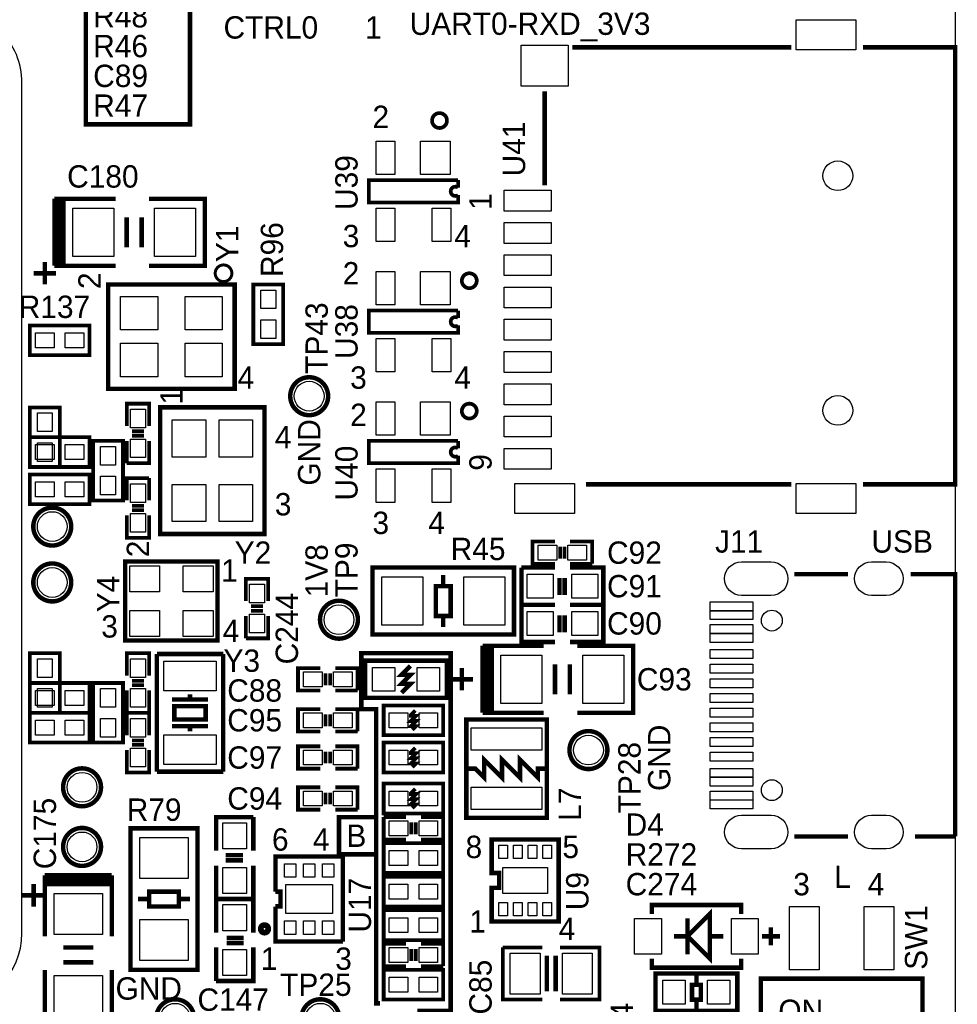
# Model space of a CAD drawing. Extents: x 0 to 83, y 0 to 145.
# Tile 9 of 12: x 48 to 80, y 63 to 97. Entities that reach past the tile are written whole.
import ezdxf
from ezdxf.enums import TextEntityAlignment as Align

# ---------------------------------------------------------------- set-up
doc = ezdxf.new("R2010")
doc.units = 0
for name, color, linetype in [('BG_OUTLINE', 7, 'CONTINUOUS'), ('BG_SILKSCREEN_TOP', 7, 'CONTINUOUS'), ('PG_SILKSCREEN_TOP', 7, 'CONTINUOUS'), ('PIN_TOP', 12, 'CONTINUOUS'), ('RD_SILKSCREEN_TOP', 7, 'CONTINUOUS')]:
    doc.layers.add(name, color=color, linetype=linetype)

msp = doc.modelspace()

# ---------------------------------------------------------------- linework, layer by layer
at = {"layer": 'BG_OUTLINE'}
msp.add_lwpolyline([(1.999996, 139.999974), (78.068424, 139.999974, -0.414214), (80.06842, 137.999978), (80.06842, 1.999996, -0.414214), (78.068424, 0), (1.999996, 0, -0.414214), (0, 1.999996), (0, 56.291734)], format="xyb", dxfattribs=at)
at = {"layer": 'BG_SILKSCREEN_TOP', "const_width": 0.1524}
for points in [[(50.8, 93.091), (53.975, 93.091), (53.975, 103.632), (50.419, 103.632), (50.419, 93.091), (50.8, 93.091)], [(61.722, 62.865), (62.865, 62.865), (62.865, 75.057), (59.817, 75.057), (59.817, 73.152), (60.325, 73.152), (60.325, 63.119), (60.452, 63.119)], [(60.325, 69.469), (59.055, 69.469), (59.055, 68.199), (60.325, 68.199)]]:
    msp.add_lwpolyline(points, dxfattribs=at)
at = {"layer": 'PG_SILKSCREEN_TOP'}
for points in [[(48.241966, 94.509844, 0.414219), (45.742098, 97.009966)], [(45.742098, 63.00978, 0.414212), (48.241966, 65.509902)]]:
    msp.add_lwpolyline(points, format="xyb", dxfattribs=at)
for points, const_width in [([(67.017646, 95.715074), (74.485246, 95.715074)], 0.1524), ([(76.923646, 95.715074), (80.06842, 95.715074), (80.06842, 80.814926), (76.923646, 80.814926)], 0.1524), ([(66.068448, 91.0082), (66.068448, 94.2086)], 0.1524), ([(63.119, 91.186), (60.071, 91.186), (60.071, 90.424), (63.119, 90.424), (63.119, 90.678)], 0.127), ([(63.119, 90.932), (63.119, 91.186)], 0.127), ([(49.3522, 88.265), (49.3522, 90.551)], 0.1524), ([(49.3522, 90.551), (51.1302, 90.551)], 0.1524), ([(49.5046, 88.265), (49.5046, 90.551)], 0.1524), ([(49.657, 90.551), (51.435, 90.551)], 0.1524), ([(51.435, 88.265), (49.657, 88.265), (49.657, 90.551)], 0.1524), ([(52.578, 90.551), (54.483, 90.551), (54.483, 88.265), (52.578, 88.265)], 0.1524), ([(51.816, 89.916), (51.816, 88.9)], 0.1524), ([(52.324, 89.916), (52.324, 88.9)], 0.1524), ([(49.022, 87.63), (49.022, 88.392)], 0.1524), ([(51.1302, 88.265), (49.3522, 88.265)], 0.1524), ([(48.641, 88.011), (49.403, 88.011)], 0.1524), ([(55.499, 87.249), (55.499, 87.63), (51.181, 87.63), (51.181, 84.074), (55.499, 84.074), (55.499, 87.249)], 0.1524), ([(57.15, 87.63), (57.15, 85.598), (56.134, 85.598), (56.134, 87.63), (57.15, 87.63)], 0.127), ([(63.119, 86.741), (60.071, 86.741), (60.071, 85.979), (63.119, 85.979), (63.119, 86.233)], 0.127), ([(63.119, 86.487), (63.119, 86.741)], 0.127), ([(50.546, 85.217), (48.514, 85.217), (48.514, 86.233), (50.546, 86.233), (50.546, 85.217)], 0.127), ([(51.816, 82.804), (51.816, 83.566), (52.578, 83.566), (52.578, 82.804)], 0.127), ([(49.53, 83.439), (49.53, 81.407), (48.514, 81.407), (48.514, 83.439), (49.53, 83.439)], 0.127), ([(53.34, 83.439), (52.959, 83.439), (52.959, 79.121), (56.515, 79.121), (56.515, 83.439), (53.34, 83.439)], 0.1524), ([(51.9938, 82.6262), (52.4002, 82.6262)], 0.127), ([(50.546, 81.407), (48.514, 81.407), (48.514, 82.423), (50.546, 82.423), (50.546, 81.407)], 0.127), ([(51.689, 82.296), (51.689, 80.264), (50.673, 80.264), (50.673, 82.296), (51.689, 82.296)], 0.127), ([(51.816, 81.534), (51.816, 82.296)], 0.127), ([(52.578, 82.296), (52.578, 81.534), (51.816, 81.534)], 0.127), ([(51.9938, 82.4738), (52.4002, 82.4738)], 0.127), ([(63.119, 82.296), (60.071, 82.296), (60.071, 81.534), (63.119, 81.534), (63.119, 81.788)], 0.127), ([(63.119, 82.042), (63.119, 82.296)], 0.127), ([(50.546, 80.137), (48.514, 80.137), (48.514, 81.153), (50.546, 81.153), (50.546, 80.137)], 0.127), ([(51.816, 80.264), (51.816, 81.026), (52.578, 81.026)], 0.127), ([(52.578, 81.026), (52.578, 80.264)], 0.127), ([(74.485246, 80.814926), (67.474846, 80.814926)], 0.1524), ([(52.4002, 80.0862), (51.9938, 80.0862)], 0.127), ([(52.4002, 79.9338), (51.9938, 79.9338)], 0.127), ([(52.578, 79.756), (52.578, 78.994), (51.816, 78.994), (51.816, 79.756)], 0.127), ([(66.421, 78.105), (65.659, 78.105), (65.659, 78.867), (66.421, 78.867)], 0.127), ([(66.929, 78.867), (67.691, 78.867), (67.691, 78.105)], 0.127), ([(66.5988, 78.2828), (66.5988, 78.6892)], 0.127), ([(66.7512, 78.2828), (66.7512, 78.6892)], 0.127), ([(54.9148, 75.6666), (54.9148, 78.1812), (51.7652, 78.1812), (51.7652, 75.4888), (54.9148, 75.4888), (54.9148, 75.6666)], 0.1524), ([(65.024, 75.692), (60.198, 75.692), (60.198, 77.978), (65.024, 77.978), (65.024, 75.692)], 0.1524), ([(65.278, 77.978), (66.421, 77.978)], 0.1524), ([(66.421, 76.708), (65.278, 76.708), (65.278, 77.978)], 0.1524), ([(66.929, 77.978), (68.072, 77.978), (68.072, 76.708), (66.929, 76.708)], 0.1524), ([(67.691, 78.105), (66.929, 78.105)], 0.127), ([(55.88, 76.835), (55.88, 77.597), (56.642, 77.597), (56.642, 76.835)], 0.127), ([(62.611, 77.724), (62.611, 77.343)], 0.1524), ([(66.5734, 77.6224), (66.5734, 77.0382)], 0.1524), ([(66.7512, 77.6224), (66.7512, 77.0382)], 0.1524), ([(76.41844, 77.748892), (74.58964, 77.748892)], 0.1524), ([(80.06842, 68.809108), (80.06842, 77.748892), (78.55204, 77.748892)], 0.1524), ([(62.865, 76.327), (62.357, 76.327), (62.357, 77.343), (62.865, 77.343), (62.865, 76.327)], 0.1524), ([(56.0578, 76.6572), (56.4642, 76.6572)], 0.127), ([(56.0578, 76.5048), (56.4642, 76.5048)], 0.127), ([(65.278, 76.708), (66.421, 76.708)], 0.1524), ([(66.421, 75.438), (65.278, 75.438), (65.278, 76.708)], 0.1524), ([(66.929, 76.708), (68.072, 76.708), (68.072, 75.438), (66.929, 75.438)], 0.1524), ([(55.88, 75.565), (55.88, 76.327)], 0.127), ([(56.642, 76.327), (56.642, 75.565), (55.88, 75.565)], 0.127), ([(62.611, 75.946), (62.611, 76.327)], 0.1524), ([(66.5734, 76.3524), (66.5734, 75.7682)], 0.1524), ([(66.7512, 76.3524), (66.7512, 75.7682)], 0.1524), ([(63.9572, 73.025), (63.9572, 75.311)], 0.1524), ([(63.9572, 75.311), (65.7352, 75.311)], 0.1524), ([(64.1096, 73.025), (64.1096, 75.311)], 0.1524), ([(64.262, 75.311), (66.04, 75.311)], 0.1524), ([(66.04, 73.025), (64.262, 73.025), (64.262, 75.311)], 0.1524), ([(67.183, 75.311), (69.088, 75.311), (69.088, 73.025), (67.183, 73.025)], 0.1524), ([(49.53, 75.057), (49.53, 73.025), (48.514, 73.025), (48.514, 75.057), (49.53, 75.057)], 0.127), ([(51.816, 74.295), (51.816, 75.057), (52.578, 75.057), (52.578, 74.295)], 0.127), ([(52.8447, 72.263), (52.8447, 75.0316)], 0.1524), ([(52.8447, 75.0316), (55.1053, 75.0316)], 0.1524), ([(55.1053, 75.0316), (55.1053, 71.0184)], 0.1524), ([(62.738, 73.533), (59.944, 73.533), (59.944, 74.803), (62.738, 74.803), (62.738, 73.533)], 0.1524), ([(58.42, 73.787), (57.658, 73.787), (57.658, 74.549), (58.42, 74.549)], 0.127), ([(58.928, 74.549), (59.69, 74.549), (59.69, 73.787)], 0.127), ([(61.1886, 73.7108), (61.4934, 74.0156), (61.1886, 74.0156), (61.4934, 74.3204), (61.1886, 74.3204), (61.4934, 74.6252)], 0.1524), ([(63.246, 73.787), (63.246, 74.549)], 0.1524), ([(66.421, 74.676), (66.421, 73.66)], 0.1524), ([(66.929, 74.676), (66.929, 73.66)], 0.1524), ([(58.5978, 73.9648), (58.5978, 74.3712)], 0.127), ([(58.7502, 73.9648), (58.7502, 74.3712)], 0.127), ([(62.865, 74.168), (63.627, 74.168)], 0.1524), ([(50.546, 73.025), (48.514, 73.025), (48.514, 74.041), (50.546, 74.041), (50.546, 73.025)], 0.127), ([(50.673, 72.009), (50.673, 74.041), (51.689, 74.041), (51.689, 72.009), (50.673, 72.009)], 0.127), ([(51.9938, 74.1172), (52.4002, 74.1172)], 0.127), ([(51.9938, 73.9648), (52.4002, 73.9648)], 0.127), ([(51.816, 73.025), (51.816, 73.787)], 0.127), ([(52.578, 73.787), (52.578, 73.025), (51.816, 73.025)], 0.127), ([(53.3654, 73.4822), (54.5846, 73.4822)], 0.1524), ([(53.975, 73.4822), (53.975, 73.66)], 0.1524), ([(59.69, 73.787), (58.928, 73.787)], 0.127), ([(53.7464, 72.7964), (54.5084, 72.7964), (54.5084, 73.2536), (53.4416, 73.2536), (53.4416, 72.7964), (53.7464, 72.7964)], 0.1524), ([(58.42, 72.39), (57.658, 72.39), (57.658, 73.152), (58.42, 73.152)], 0.127), ([(58.928, 73.152), (59.69, 73.152), (59.69, 72.39)], 0.127), ([(62.611, 72.263), (60.579, 72.263), (60.579, 73.279), (62.611, 73.279), (62.611, 72.263)], 0.127), ([(48.514, 73.025), (50.546, 73.025), (50.546, 72.009), (48.514, 72.009), (48.514, 73.025)], 0.127), ([(51.816, 72.263), (51.816, 73.025), (52.578, 73.025)], 0.127), ([(52.578, 73.025), (52.578, 72.263)], 0.127), ([(58.5978, 72.5678), (58.5978, 72.9742)], 0.127), ([(58.7502, 72.5678), (58.7502, 72.9742)], 0.127), ([(61.5569, 72.4408), (61.6839, 72.5678), (61.5061, 72.5678), (61.6839, 72.7456), (61.5061, 72.7456), (61.6839, 72.9234), (61.5061, 72.9234), (61.5061, 72.9488), (61.6585, 73.1012)], 0.127), ([(66.1416, 69.4436), (66.1416, 72.7964), (63.3984, 72.7964), (63.3984, 69.4436), (66.1416, 69.4436)], 0.1524), ([(65.7352, 73.025), (63.9572, 73.025)], 0.1524), ([(53.3654, 72.5678), (54.5846, 72.5678)], 0.1524), ([(53.975, 72.5678), (53.975, 72.39)], 0.1524), ([(52.8447, 71.0184), (52.8447, 72.263)], 0.1524), ([(59.69, 72.39), (58.928, 72.39)], 0.127), ([(52.4002, 72.0852), (51.9938, 72.0852)], 0.127), ([(52.4002, 71.9328), (51.9938, 71.9328)], 0.127), ([(58.42, 71.12), (57.658, 71.12), (57.658, 71.882), (58.42, 71.882)], 0.127), ([(58.928, 71.882), (59.69, 71.882), (59.69, 71.12)], 0.127), ([(62.611, 70.993), (60.579, 70.993), (60.579, 72.009), (62.611, 72.009), (62.611, 70.993)], 0.127), ([(61.5569, 71.1708), (61.6839, 71.2978), (61.5061, 71.2978), (61.6839, 71.4756), (61.5061, 71.4756), (61.6839, 71.6534), (61.5061, 71.6534), (61.5061, 71.6788), (61.6585, 71.8312)], 0.127), ([(52.578, 71.755), (52.578, 70.993), (51.816, 70.993), (51.816, 71.755)], 0.127), ([(58.5978, 71.2978), (58.5978, 71.7042)], 0.127), ([(58.7502, 71.2978), (58.7502, 71.7042)], 0.127), ([(63.3984, 71.12), (63.7032, 71.12), (64.008, 70.8152), (64.008, 71.4248), (64.6176, 70.8152), (64.6176, 71.4248), (65.2272, 70.8152), (65.2272, 71.4248), (65.8368, 70.8152), (65.8368, 71.12), (66.1416, 71.12)], 0.1524), ([(59.69, 71.12), (58.928, 71.12)], 0.127), ([(55.1053, 71.0184), (52.8447, 71.0184)], 0.1524), ([(58.42, 69.723), (57.658, 69.723), (57.658, 70.485), (58.42, 70.485)], 0.127), ([(58.928, 70.485), (59.69, 70.485), (59.69, 69.723)], 0.127), ([(62.611, 69.596), (60.579, 69.596), (60.579, 70.612), (62.611, 70.612), (62.611, 69.596)], 0.127), ([(61.5569, 69.7738), (61.6839, 69.9008), (61.5061, 69.9008), (61.6839, 70.0786), (61.5061, 70.0786), (61.6839, 70.2564), (61.5061, 70.2564), (61.5061, 70.2818), (61.6585, 70.4342)], 0.127), ([(58.5978, 69.9008), (58.5978, 70.3072)], 0.127), ([(58.7502, 69.9008), (58.7502, 70.3072)], 0.127), ([(54.864, 68.326), (54.864, 69.469), (56.134, 69.469)], 0.1524), ([(56.134, 69.469), (56.134, 68.326)], 0.1524), ([(59.69, 69.723), (58.928, 69.723)], 0.127), ([(60.579, 69.469), (61.341, 69.469)], 0.127), ([(61.341, 68.707), (60.579, 68.707), (60.579, 69.469)], 0.127), ([(61.849, 69.469), (62.611, 69.469), (62.611, 68.707), (61.849, 68.707)], 0.127), ([(51.943, 64.262), (51.943, 69.088), (54.229, 69.088), (54.229, 64.262), (51.943, 64.262)], 0.1524), ([(61.5188, 69.2912), (61.5188, 68.8848)], 0.127), ([(61.6712, 69.2912), (61.6712, 68.8848)], 0.127), ([(74.58964, 68.809108), (76.41844, 68.809108)], 0.1524), ([(78.70444, 68.809108), (80.06842, 68.809108)], 0.1524), ([(62.611, 67.564), (60.579, 67.564), (60.579, 68.58), (62.611, 68.58), (62.611, 67.564)], 0.127), ([(65.913, 68.707), (64.262, 68.707), (64.262, 67.564), (64.516, 67.564), (64.516, 67.056), (64.262, 67.056), (64.262, 65.913), (66.548, 65.913), (66.548, 68.707), (65.913, 68.707)], 0.1524), ([(55.7784, 68.1736), (55.1942, 68.1736)], 0.1524), ([(59.189112, 68.125086), (56.888888, 68.125086), (56.888888, 66.929)], 0.1524), ([(59.189112, 65.224914), (59.189112, 68.125086)], 0.1524), ([(56.134, 67.818), (56.134, 66.675), (54.864, 66.675), (54.864, 67.818)], 0.1524), ([(55.7784, 67.9958), (55.1942, 67.9958)], 0.1524), ([(49.022, 65.7098), (49.022, 67.4878)], 0.1524), ([(49.022, 67.4878), (51.308, 67.4878)], 0.1524), ([(51.308, 67.4878), (51.308, 65.7098)], 0.1524), ([(60.579, 67.437), (62.611, 67.437), (62.611, 66.421), (60.579, 66.421), (60.579, 67.437)], 0.127), ([(48.641, 67.183), (48.641, 66.421)], 0.1524), ([(49.022, 67.3354), (51.308, 67.3354)], 0.1524), ([(49.022, 65.405), (49.022, 67.183), (51.308, 67.183)], 0.1524), ([(51.308, 67.183), (51.308, 65.405)], 0.1524), ([(48.26, 66.802), (49.022, 66.802)], 0.1524), ([(52.578, 66.421), (52.578, 66.929), (53.594, 66.929), (53.594, 66.421), (52.578, 66.421)], 0.1524), ([(56.888888, 66.924936), (57.062878, 66.924936), (57.062878, 66.425064), (56.888888, 66.425064)], 0.1524), ([(52.197, 66.675), (52.578, 66.675)], 0.1524), ([(53.975, 66.675), (53.594, 66.675)], 0.1524), ([(54.864, 65.532), (54.864, 66.675), (56.134, 66.675), (56.134, 65.532)], 0.1524), ([(56.888888, 66.421), (56.888888, 65.224914), (59.189112, 65.224914)], 0.1524), ([(69.723, 66.167), (69.723, 66.4718), (72.771, 66.4718), (72.771, 66.167)], 0.1524), ([(62.611, 65.278), (60.579, 65.278), (60.579, 66.294), (62.611, 66.294), (62.611, 65.278)], 0.127), ([(71.7042, 64.643), (71.7042, 66.167), (70.9422, 65.405), (71.7042, 64.643)], 0.1524), ([(70.9422, 64.7954), (70.9422, 66.0146)], 0.1524), ([(70.9422, 65.405), (70.485, 65.405)], 0.1524), ([(71.7042, 65.405), (72.1614, 65.405)], 0.1524), ([(74.0918, 65.405), (73.4822, 65.405)], 0.1524), ([(73.787, 65.1002), (73.787, 65.7098)], 0.1524), ([(55.2196, 65.3542), (55.8038, 65.3542)], 0.1524), ([(55.2196, 65.1764), (55.8038, 65.1764)], 0.1524), ([(61.341, 64.389), (60.579, 64.389), (60.579, 65.151), (61.341, 65.151)], 0.127), ([(61.849, 65.151), (62.611, 65.151), (62.611, 64.389)], 0.127), ([(50.673, 65.024), (49.657, 65.024)], 0.1524), ([(54.864, 63.881), (54.864, 65.024)], 0.1524), ([(56.134, 65.024), (56.134, 63.881), (54.864, 63.881)], 0.1524), ([(61.5188, 64.5668), (61.5188, 64.9732)], 0.127), ([(61.6712, 64.5668), (61.6712, 64.9732)], 0.127), ([(65.9892, 63.246), (64.643, 63.246), (64.643, 65.024)], 0.127), ([(64.643, 65.024), (65.9892, 65.024)], 0.127), ([(66.1416, 64.7446), (66.1416, 63.5254)], 0.1524), ([(66.4464, 64.7446), (66.4464, 63.5254)], 0.1524), ([(66.5988, 65.024), (67.945, 65.024), (67.945, 63.246), (66.5988, 63.246)], 0.127), ([(50.673, 64.516), (49.657, 64.516)], 0.1524), ([(72.771, 64.643), (72.771, 64.3382), (69.723, 64.3382), (69.723, 64.643)], 0.1524), ([(51.308, 64.262), (51.308, 62.357), (49.022, 62.357), (49.022, 64.262)], 0.1524), ([(60.579, 64.262), (62.611, 64.262), (62.611, 63.246), (60.579, 63.246), (60.579, 64.262)], 0.127), ([(62.611, 64.389), (61.849, 64.389)], 0.127), ([(72.644, 62.865), (69.85, 62.865), (69.85, 64.135), (72.644, 64.135), (72.644, 62.865)], 0.1524), ([(71.247, 63.754), (71.247, 64.135)], 0.1524), ([(71.247, 62.9158), (71.247, 63.246), (71.3994, 63.246), (71.3994, 63.754), (71.0946, 63.754), (71.0946, 63.246), (71.247, 63.246)], 0.1524), ([(73.440036, 63.959994), (78.959964, 63.959994), (78.959964, 57.960006), (73.440036, 57.960006), (73.440036, 63.959994)], 0.1524)]:
    msp.add_lwpolyline(points, dxfattribs=dict(at, const_width=const_width))
for points in [[(48.241966, 65.509902), (48.241966, 94.509844)], [(48.241966, 66.54546), (48.241966, 93.474286)], [(48.241966, 65.509902), (48.241966, 66.54546)]]:
    msp.add_lwpolyline(points, dxfattribs=at)
for points, const_width in [([(62.738, 93.218, 1), (62.23, 93.218, 1), (62.738, 93.218)], 0.127), ([(63.119, 90.678, -2), (63.119, 90.932)], 0.127), ([(55.401972, 88.011, 1), (54.834028, 88.011, 1), (55.401972, 88.011)], 0.1016), ([(63.754, 87.757, 1), (63.246, 87.757, 1), (63.754, 87.757)], 0.127), ([(63.119, 86.233, -2), (63.119, 86.487)], 0.127), ([(58.685684, 83.82, 1), (57.392316, 83.82, 1), (58.685684, 83.82)], 0.1524), ([(63.754, 83.312, 1), (63.246, 83.312, 1), (63.754, 83.312)], 0.127), ([(63.119, 81.788, -2), (63.119, 82.042)], 0.127), ([(49.922684, 79.375, 1), (48.629316, 79.375, 1), (49.922684, 79.375)], 0.1524), ([(49.922684, 77.47, 1), (48.629316, 77.47, 1), (49.922684, 77.47)], 0.1524), ([(59.701684, 76.2, 1), (58.408316, 76.2, 1), (59.701684, 76.2)], 0.1524), ([(68.210684, 71.755, 1), (66.917316, 71.755, 1), (68.210684, 71.755)], 0.1524), ([(50.938684, 70.485, 1), (49.645316, 70.485, 1), (50.938684, 70.485)], 0.1524), ([(50.938684, 68.453, 1), (49.645316, 68.453, 1), (50.938684, 68.453)], 0.1524), ([(56.642, 65.659, 1), (56.388, 65.659, 1), (56.642, 65.659)], 0.199898), ([(54.113684, 62.611, 1), (52.820316, 62.611, 1), (54.113684, 62.611)], 0.1524), ([(59.066684, 62.611, 1), (57.773316, 62.611, 1), (59.066684, 62.611)], 0.1524)]:
    msp.add_lwpolyline(points, format="xyb", dxfattribs=dict(at, const_width=const_width))
at = {"layer": 'PIN_TOP'}
for points in [[(76.684378, 95.631), (74.652378, 95.631), (74.652378, 96.647), (76.684378, 96.647)], [(66.868548, 94.387924), (65.268348, 94.387924), (65.268348, 95.784924), (66.868548, 95.784924)], [(60.96, 92.5195), (60.96, 91.3765), (60.325, 91.3765), (60.325, 92.5195)], [(62.84976, 92.5195), (62.84976, 91.3765), (61.83376, 91.3765), (61.83376, 92.5195)], [(66.292222, 90.130884), (64.692022, 90.130884), (64.692022, 90.842084), (66.292222, 90.842084)], [(49.9745, 88.5825), (49.9745, 90.2335), (51.3715, 90.2335), (51.3715, 88.5825)], [(52.7685, 88.5825), (52.7685, 90.2335), (54.1655, 90.2335), (54.1655, 88.5825)], [(60.96, 90.2335), (60.96, 89.0905), (60.325, 89.0905), (60.325, 90.2335)], [(62.865, 90.2335), (62.865, 89.0905), (62.23, 89.0905), (62.23, 90.2335)], [(66.292222, 89.03081), (64.692022, 89.03081), (64.692022, 89.74201), (66.292222, 89.74201)], [(66.292222, 87.93099), (64.692022, 87.93099), (64.692022, 88.64219), (66.292222, 88.64219)], [(60.96, 88.0745), (60.96, 86.9315), (60.325, 86.9315), (60.325, 88.0745)], [(62.84976, 88.0745), (62.84976, 86.9315), (61.83376, 86.9315), (61.83376, 88.0745)], [(56.388, 87.4395), (56.896, 87.4395), (56.896, 86.8045), (56.388, 86.8045)], [(66.292222, 86.830916), (64.692022, 86.830916), (64.692022, 87.542116), (66.292222, 87.542116)], [(52.874926, 87.2236), (52.874926, 86.0806), (51.604926, 86.0806), (51.604926, 87.2236)], [(55.075074, 87.2236), (55.075074, 86.0806), (53.805074, 86.0806), (53.805074, 87.2236)], [(56.388, 86.4235), (56.896, 86.4235), (56.896, 85.7885), (56.388, 85.7885)], [(66.292222, 85.730842), (64.692022, 85.730842), (64.692022, 86.442042), (66.292222, 86.442042)], [(49.3395, 85.979), (49.3395, 85.471), (48.7045, 85.471), (48.7045, 85.979)], [(50.3555, 85.979), (50.3555, 85.471), (49.7205, 85.471), (49.7205, 85.979)], [(52.874926, 85.6234), (52.874926, 84.4804), (51.604926, 84.4804), (51.604926, 85.6234)], [(55.075074, 85.6234), (55.075074, 84.4804), (53.805074, 84.4804), (53.805074, 85.6234)], [(60.96, 85.7885), (60.96, 84.6455), (60.325, 84.6455), (60.325, 85.7885)], [(62.865, 85.7885), (62.865, 84.6455), (62.23, 84.6455), (62.23, 85.7885)], [(66.292222, 84.631022), (64.692022, 84.631022), (64.692022, 85.342222), (66.292222, 85.342222)], [(66.292222, 83.530948), (64.692022, 83.530948), (64.692022, 84.242148), (66.292222, 84.242148)], [(60.96, 83.6295), (60.96, 82.4865), (60.325, 82.4865), (60.325, 83.6295)], [(62.84976, 83.6295), (62.84976, 82.4865), (61.83376, 82.4865), (61.83376, 83.6295)], [(52.451, 82.7405), (51.943, 82.7405), (51.943, 83.3755), (52.451, 83.3755)], [(48.768, 83.2485), (49.276, 83.2485), (49.276, 82.6135), (48.768, 82.6135)], [(53.3654, 83.015074), (54.5084, 83.015074), (54.5084, 81.745074), (53.3654, 81.745074)], [(54.9656, 83.015074), (56.1086, 83.015074), (56.1086, 81.745074), (54.9656, 81.745074)], [(66.292222, 82.430874), (64.692022, 82.430874), (64.692022, 83.142074), (66.292222, 83.142074)], [(52.451, 81.7245), (51.943, 81.7245), (51.943, 82.3595), (52.451, 82.3595)], [(49.3395, 82.169), (49.3395, 81.661), (48.7045, 81.661), (48.7045, 82.169)], [(48.768, 82.2325), (49.276, 82.2325), (49.276, 81.5975), (48.768, 81.5975)], [(50.3555, 82.169), (50.3555, 81.661), (49.7205, 81.661), (49.7205, 82.169)], [(50.927, 82.1055), (51.435, 82.1055), (51.435, 81.4705), (50.927, 81.4705)], [(66.292222, 81.3308), (64.692022, 81.3308), (64.692022, 82.042), (66.292222, 82.042)], [(60.96, 81.3435), (60.96, 80.2005), (60.325, 80.2005), (60.325, 81.3435)], [(62.865, 81.3435), (62.865, 80.2005), (62.23, 80.2005), (62.23, 81.3435)], [(50.927, 81.0895), (51.435, 81.0895), (51.435, 80.4545), (50.927, 80.4545)], [(49.3395, 80.899), (49.3395, 80.391), (48.7045, 80.391), (48.7045, 80.899)], [(50.3555, 80.899), (50.3555, 80.391), (49.7205, 80.391), (49.7205, 80.899)], [(51.943, 80.8355), (52.451, 80.8355), (52.451, 80.2005), (51.943, 80.2005)], [(53.3654, 80.814926), (54.5084, 80.814926), (54.5084, 79.544926), (53.3654, 79.544926)], [(54.9656, 80.814926), (56.1086, 80.814926), (56.1086, 79.544926), (54.9656, 79.544926)], [(67.084448, 79.826104), (65.052448, 79.826104), (65.052448, 80.842104), (67.084448, 80.842104)], [(76.684378, 79.826104), (74.652378, 79.826104), (74.652378, 80.842104), (76.684378, 80.842104)], [(51.943, 79.8195), (52.451, 79.8195), (52.451, 79.1845), (51.943, 79.1845)], [(66.4845, 78.74), (66.4845, 78.232), (65.8495, 78.232), (65.8495, 78.74)], [(67.5005, 78.74), (67.5005, 78.232), (66.8655, 78.232), (66.8655, 78.74)], [(51.9176, 78.0415), (52.9336, 78.0415), (52.9336, 77.1525), (51.9176, 77.1525)], [(54.7624, 77.1525), (53.7464, 77.1525), (53.7464, 78.0415), (54.7624, 78.0415)], [(61.9125, 77.6605), (61.9125, 76.0095), (60.5155, 76.0095), (60.5155, 77.6605)], [(64.7065, 77.6605), (64.7065, 76.0095), (63.3095, 76.0095), (63.3095, 77.6605)], [(65.4685, 76.9366), (65.4685, 77.7494), (66.3575, 77.7494), (66.3575, 76.9366)], [(66.9925, 76.9366), (66.9925, 77.7494), (67.8815, 77.7494), (67.8815, 76.9366)], [(56.515, 76.7715), (56.007, 76.7715), (56.007, 77.4065), (56.515, 77.4065)], [(73.16851, 76.501498), (71.72071, 76.501498), (71.72071, 76.806298), (73.16851, 76.806298)], [(52.9336, 75.6285), (51.9176, 75.6285), (51.9176, 76.5175), (52.9336, 76.5175)], [(53.7464, 76.5175), (54.7624, 76.5175), (54.7624, 75.6285), (53.7464, 75.6285)], [(56.515, 75.7555), (56.007, 75.7555), (56.007, 76.3905), (56.515, 76.3905)], [(65.4685, 75.6666), (65.4685, 76.4794), (66.3575, 76.4794), (66.3575, 75.6666)], [(66.9925, 75.6666), (66.9925, 76.4794), (67.8815, 76.4794), (67.8815, 75.6666)], [(73.16851, 76.201524), (71.72071, 76.201524), (71.72071, 76.506324), (73.16851, 76.506324)], [(73.16851, 75.726544), (71.72071, 75.726544), (71.72071, 76.031344), (73.16851, 76.031344)], [(73.16851, 75.42657), (71.72071, 75.42657), (71.72071, 75.73137), (73.16851, 75.73137)], [(48.768, 74.8665), (49.276, 74.8665), (49.276, 74.2315), (48.768, 74.2315)], [(52.451, 74.2315), (51.943, 74.2315), (51.943, 74.8665), (52.451, 74.8665)], [(64.5795, 73.3425), (64.5795, 74.9935), (65.9765, 74.9935), (65.9765, 73.3425)], [(67.3735, 73.3425), (67.3735, 74.9935), (68.7705, 74.9935), (68.7705, 73.3425)], [(73.16851, 74.87666), (71.72071, 74.87666), (71.72071, 75.18146), (73.16851, 75.18146)], [(54.864, 73.7743), (53.086, 73.7743), (53.086, 74.7903), (54.864, 74.7903)], [(60.96, 74.5744), (60.96, 73.7616), (60.198, 73.7616), (60.198, 74.5744)], [(62.484, 74.5744), (62.484, 73.7616), (61.722, 73.7616), (61.722, 74.5744)], [(73.16851, 74.376534), (71.72071, 74.376534), (71.72071, 74.681334), (73.16851, 74.681334)], [(58.4835, 74.422), (58.4835, 73.914), (57.8485, 73.914), (57.8485, 74.422)], [(59.4995, 74.422), (59.4995, 73.914), (58.8645, 73.914), (58.8645, 74.422)], [(73.16851, 73.876662), (71.72071, 73.876662), (71.72071, 74.181462), (73.16851, 74.181462)], [(49.3395, 73.787), (49.3395, 73.279), (48.7045, 73.279), (48.7045, 73.787)], [(48.768, 73.8505), (49.276, 73.8505), (49.276, 73.2155), (48.768, 73.2155)], [(50.3555, 73.787), (50.3555, 73.279), (49.7205, 73.279), (49.7205, 73.787)], [(51.435, 73.2155), (50.927, 73.2155), (50.927, 73.8505), (51.435, 73.8505)], [(52.451, 73.2155), (51.943, 73.2155), (51.943, 73.8505), (52.451, 73.8505)], [(73.16851, 73.376536), (71.72071, 73.376536), (71.72071, 73.681336), (73.16851, 73.681336)], [(58.4835, 73.025), (58.4835, 72.517), (57.8485, 72.517), (57.8485, 73.025)], [(59.4995, 73.025), (59.4995, 72.517), (58.8645, 72.517), (58.8645, 73.025)], [(61.4045, 73.025), (61.4045, 72.517), (60.7695, 72.517), (60.7695, 73.025)], [(62.4205, 73.025), (62.4205, 72.517), (61.7855, 72.517), (61.7855, 73.025)], [(73.16851, 72.876664), (71.72071, 72.876664), (71.72071, 73.181464), (73.16851, 73.181464)], [(48.7045, 72.263), (48.7045, 72.771), (49.3395, 72.771), (49.3395, 72.263)], [(49.7205, 72.263), (49.7205, 72.771), (50.3555, 72.771), (50.3555, 72.263)], [(51.435, 72.1995), (50.927, 72.1995), (50.927, 72.8345), (51.435, 72.8345)], [(51.943, 72.8345), (52.451, 72.8345), (52.451, 72.1995), (51.943, 72.1995)], [(65.9765, 71.755), (63.5635, 71.755), (63.5635, 72.517), (65.9765, 72.517)], [(73.16851, 72.376538), (71.72071, 72.376538), (71.72071, 72.681338), (73.16851, 72.681338)], [(54.864, 71.2597), (53.086, 71.2597), (53.086, 72.2757), (54.864, 72.2757)], [(73.16851, 71.876666), (71.72071, 71.876666), (71.72071, 72.181466), (73.16851, 72.181466)], [(51.943, 71.8185), (52.451, 71.8185), (52.451, 71.1835), (51.943, 71.1835)], [(58.4835, 71.755), (58.4835, 71.247), (57.8485, 71.247), (57.8485, 71.755)], [(59.4995, 71.755), (59.4995, 71.247), (58.8645, 71.247), (58.8645, 71.755)], [(61.4045, 71.755), (61.4045, 71.247), (60.7695, 71.247), (60.7695, 71.755)], [(62.4205, 71.755), (62.4205, 71.247), (61.7855, 71.247), (61.7855, 71.755)], [(73.16851, 71.37654), (71.72071, 71.37654), (71.72071, 71.68134), (73.16851, 71.68134)], [(73.16851, 70.82663), (71.72071, 70.82663), (71.72071, 71.13143), (73.16851, 71.13143)], [(73.16851, 70.526656), (71.72071, 70.526656), (71.72071, 70.831456), (73.16851, 70.831456)], [(58.4835, 70.358), (58.4835, 69.85), (57.8485, 69.85), (57.8485, 70.358)], [(59.4995, 70.358), (59.4995, 69.85), (58.8645, 69.85), (58.8645, 70.358)], [(61.4045, 70.358), (61.4045, 69.85), (60.7695, 69.85), (60.7695, 70.358)], [(62.4205, 70.358), (62.4205, 69.85), (61.7855, 69.85), (61.7855, 70.358)], [(65.9765, 69.723), (63.5635, 69.723), (63.5635, 70.485), (65.9765, 70.485)], [(73.16851, 70.051676), (71.72071, 70.051676), (71.72071, 70.356476), (73.16851, 70.356476)], [(73.16851, 69.751702), (71.72071, 69.751702), (71.72071, 70.056502), (73.16851, 70.056502)], [(55.0926, 69.2785), (55.9054, 69.2785), (55.9054, 68.3895), (55.0926, 68.3895)], [(60.7695, 68.834), (60.7695, 69.342), (61.4045, 69.342), (61.4045, 68.834)], [(61.7855, 68.834), (61.7855, 69.342), (62.4205, 69.342), (62.4205, 68.834)], [(53.9115, 67.3735), (52.2605, 67.3735), (52.2605, 68.7705), (53.9115, 68.7705)], [(64.502538, 68.060062), (64.502538, 68.517262), (64.807338, 68.517262), (64.807338, 68.060062)], [(65.002664, 68.060062), (65.002664, 68.517262), (65.307464, 68.517262), (65.307464, 68.060062)], [(65.502536, 68.060062), (65.502536, 68.517262), (65.807336, 68.517262), (65.807336, 68.060062)], [(66.002662, 68.060062), (66.002662, 68.517262), (66.307462, 68.517262), (66.307462, 68.060062)], [(61.4045, 68.326), (61.4045, 67.818), (60.7695, 67.818), (60.7695, 68.326)], [(62.4205, 68.326), (62.4205, 67.818), (61.7855, 67.818), (61.7855, 68.326)], [(57.579514, 67.878706), (57.579514, 67.421506), (57.198514, 67.421506), (57.198514, 67.878706)], [(58.2295, 67.878706), (58.2295, 67.421506), (57.8485, 67.421506), (57.8485, 67.878706)], [(58.879486, 67.878706), (58.879486, 67.421506), (58.498486, 67.421506), (58.498486, 67.878706)], [(55.0926, 67.7545), (55.9054, 67.7545), (55.9054, 66.8655), (55.0926, 66.8655)], [(66.167, 66.8655), (64.643, 66.8655), (64.643, 67.7545), (66.167, 67.7545)], [(58.8391, 66.1797), (57.2389, 66.1797), (57.2389, 67.1703), (58.8391, 67.1703)], [(60.7695, 66.675), (60.7695, 67.183), (61.4045, 67.183), (61.4045, 66.675)], [(61.7855, 66.675), (61.7855, 67.183), (62.4205, 67.183), (62.4205, 66.675)], [(49.3395, 66.8655), (50.9905, 66.8655), (50.9905, 65.4685), (49.3395, 65.4685)], [(55.9054, 65.5955), (55.0926, 65.5955), (55.0926, 66.4845), (55.9054, 66.4845)], [(64.502538, 66.102738), (64.502538, 66.559938), (64.807338, 66.559938), (64.807338, 66.102738)], [(65.002664, 66.102738), (65.002664, 66.559938), (65.307464, 66.559938), (65.307464, 66.102738)], [(65.502536, 66.102738), (65.502536, 66.559938), (65.807336, 66.559938), (65.807336, 66.102738)], [(66.002662, 66.102738), (66.002662, 66.559938), (66.307462, 66.559938), (66.307462, 66.102738)], [(75.438, 66.425826), (75.438, 64.266826), (74.422, 64.266826), (74.422, 66.425826)], [(77.978, 66.425826), (77.978, 64.266826), (76.962, 64.266826), (76.962, 66.425826)], [(53.9115, 64.5795), (52.2605, 64.5795), (52.2605, 65.9765), (53.9115, 65.9765)], [(57.579514, 65.928494), (57.579514, 65.471294), (57.198514, 65.471294), (57.198514, 65.928494)], [(58.2295, 65.928494), (58.2295, 65.471294), (57.8485, 65.471294), (57.8485, 65.928494)], [(58.879486, 65.928494), (58.879486, 65.471294), (58.498486, 65.471294), (58.498486, 65.928494)], [(61.4045, 66.04), (61.4045, 65.532), (60.7695, 65.532), (60.7695, 66.04)], [(62.4205, 66.04), (62.4205, 65.532), (61.7855, 65.532), (61.7855, 66.04)], [(70.0532, 66.0146), (70.0532, 64.7954), (69.1388, 64.7954), (69.1388, 66.0146)], [(73.3552, 66.0146), (73.3552, 64.7954), (72.4408, 64.7954), (72.4408, 66.0146)], [(55.9054, 64.0715), (55.0926, 64.0715), (55.0926, 64.9605), (55.9054, 64.9605)], [(61.4045, 65.024), (61.4045, 64.516), (60.7695, 64.516), (60.7695, 65.024)], [(62.4205, 65.024), (62.4205, 64.516), (61.7855, 64.516), (61.7855, 65.024)], [(64.897, 63.4365), (64.897, 64.8335), (65.913, 64.8335), (65.913, 63.4365)], [(66.675, 63.4365), (66.675, 64.8335), (67.691, 64.8335), (67.691, 63.4365)], [(49.3395, 64.0715), (50.9905, 64.0715), (50.9905, 62.6745), (49.3395, 62.6745)], [(60.7695, 63.5), (60.7695, 64.008), (61.4045, 64.008), (61.4045, 63.5)], [(61.7855, 63.5), (61.7855, 64.008), (62.4205, 64.008), (62.4205, 63.5)], [(70.866, 63.9064), (70.866, 63.0936), (70.104, 63.0936), (70.104, 63.9064)], [(72.39, 63.9064), (72.39, 63.0936), (71.628, 63.0936), (71.628, 63.9064)]]:
    msp.add_lwpolyline(points, close=True, dxfattribs=at)
for points in [[(72.780398, 78.170532), (73.796398, 78.170532, -1), (73.796398, 77.027532), (72.780398, 77.027532, -1)], [(77.214476, 78.170532), (77.722476, 78.170532, -1), (77.722476, 77.027532), (77.214476, 77.027532, -1)], [(72.780398, 69.530468), (73.796398, 69.530468, -1), (73.796398, 68.387468), (72.780398, 68.387468, -1)], [(77.214476, 69.530468), (77.722476, 69.530468, -1), (77.722476, 68.387468), (77.214476, 68.387468, -1)]]:
    msp.add_lwpolyline(points, format="xyb", close=True, dxfattribs=at)
for centre, radius in [((76.068428, 91.336622), 0.508), ((58.039, 83.82), 0.508), ((76.068428, 83.336638), 0.508), ((49.276, 79.375), 0.508), ((49.276, 77.47), 0.508), ((59.055, 76.2), 0.508), ((73.818496, 76.169012), 0.3556), ((67.564, 71.755), 0.508), ((50.292, 70.485), 0.508), ((73.818496, 70.388988), 0.3556), ((50.292, 68.453), 0.508), ((53.467, 62.611), 0.508), ((58.42, 62.611), 0.508)]:
    msp.add_circle(centre, radius, dxfattribs=at)

# ---------------------------------------------------------------- texts
at = {"layer": 'BG_SILKSCREEN_TOP'}
for s, p in [('CTRL0', (55.118, 96.012)), ('1', (59.944, 96.012)), ('UART0-RXD_3V3', (61.468, 96.139)), ('USB', (77.216, 78.486)), ('B', (59.309, 68.453)), ('L', (75.946, 67.056)), ('GND', (51.435, 63.246))]:
    msp.add_text(s, height=0.762, dxfattribs=at).set_placement(p)
for s, p in [('GND', (58.42, 80.772)), ('1V8', (58.674, 76.962)), ('GND', (70.358, 70.358))]:
    msp.add_text(s, height=0.762, rotation=90, dxfattribs=at).set_placement(p)
at = {"layer": 'PG_SILKSCREEN_TOP'}
for s, p in [('2', (60.198, 92.964)), ('3', (59.182, 88.9)), ('4', (62.992, 88.9)), ('2', (59.182, 87.63)), ('3', (59.436, 84.074)), ('4', (62.992, 84.074)), ('2', (59.436, 82.804)), ('3', (60.198, 79.121)), ('4', (62.103, 79.121)), ('6', (56.769, 68.326)), ('4', (58.166, 68.326)), ('8', (63.373, 68.072)), ('5', (66.675, 68.072)), ('3', (74.549, 66.802)), ('4', (77.089, 66.802)), ('1', (63.5, 65.532)), ('4', (66.548, 65.278)), ('1', (56.388, 64.262)), ('3', (58.928, 64.262)), ('ON', (74.041, 62.484))]:
    msp.add_text(s, height=0.762, dxfattribs=at).set_placement(p)
for s, p in [('1', (64.262, 90.17)), ('9', (64.262, 81.28))]:
    msp.add_text(s, height=0.762, rotation=90, dxfattribs=at).set_placement(p)
for s, p in [('2', (50.927, 87.757)), ('1', (53.721, 83.82)), ('2', (52.578, 78.613))]:
    msp.add_text(s, height=0.762, rotation=90, dxfattribs=at).set_placement(p, align=Align.CENTER)
for s, p in [('4', (55.88, 84.074)), ('4', (57.15, 82.042)), ('3', (57.15, 79.756)), ('1', (55.3212, 77.4954)), ('3', (51.2318, 75.5904)), ('4', (55.372, 75.438))]:
    msp.add_text(s, height=0.762, dxfattribs=at).set_placement(p, align=Align.CENTER)
at = {"layer": 'RD_SILKSCREEN_TOP'}
for s, p in [('R48', (50.673, 96.393)), ('R46', (50.673, 95.377)), ('C89', (50.673, 94.361)), ('R47', (50.673, 93.345)), ('C180', (49.784, 90.932)), ('R137', (48.133, 86.487)), ('J11', (71.882, 78.486)), ('R45', (62.865, 78.232)), ('Y2', (55.499, 78.105)), ('C92', (68.199, 78.105)), ('C91', (68.199, 76.962)), ('C90', (68.199, 75.692)), ('Y3', (55.118, 74.422)), ('C93', (69.215, 73.787)), ('C88', (55.245, 73.406)), ('C95', (55.245, 72.39)), ('C97', (55.245, 71.12)), ('C94', (55.245, 69.723)), ('R79', (51.816, 69.342)), ('D4', (68.834, 68.834)), ('R272', (68.834, 67.818)), ('C274', (68.834, 66.802)), ('TP25', (57.0484, 63.373)), ('C147', (54.229, 62.865))]:
    msp.add_text(s, height=0.762, dxfattribs=at).set_placement(p)
for s, p in [('U41', (65.405, 91.313)), ('U39', (59.69, 90.17)), ('R96', (57.15, 87.884)), ('Y1', (55.626, 88.392)), ('TP43', (58.674, 84.582)), ('U38', (59.69, 85.09)), ('U40', (59.69, 80.264)), ('TP9', (59.69, 76.962)), ('Y4', (51.562, 76.454)), ('C244', (57.658, 74.676)), ('TP28', (69.342, 69.596)), ('L7', (67.31, 69.342)), ('C175', (49.403, 67.691)), ('U9', (67.564, 66.294)), ('U17', (60.1472, 65.532)), ('SW1', (79.121, 64.262)), ('C85', (64.262, 62.738)), ('TP44', (69.088, 60.706))]:
    msp.add_text(s, height=0.762, rotation=90, dxfattribs=at).set_placement(p)

doc.saveas('drawing.dxf')
